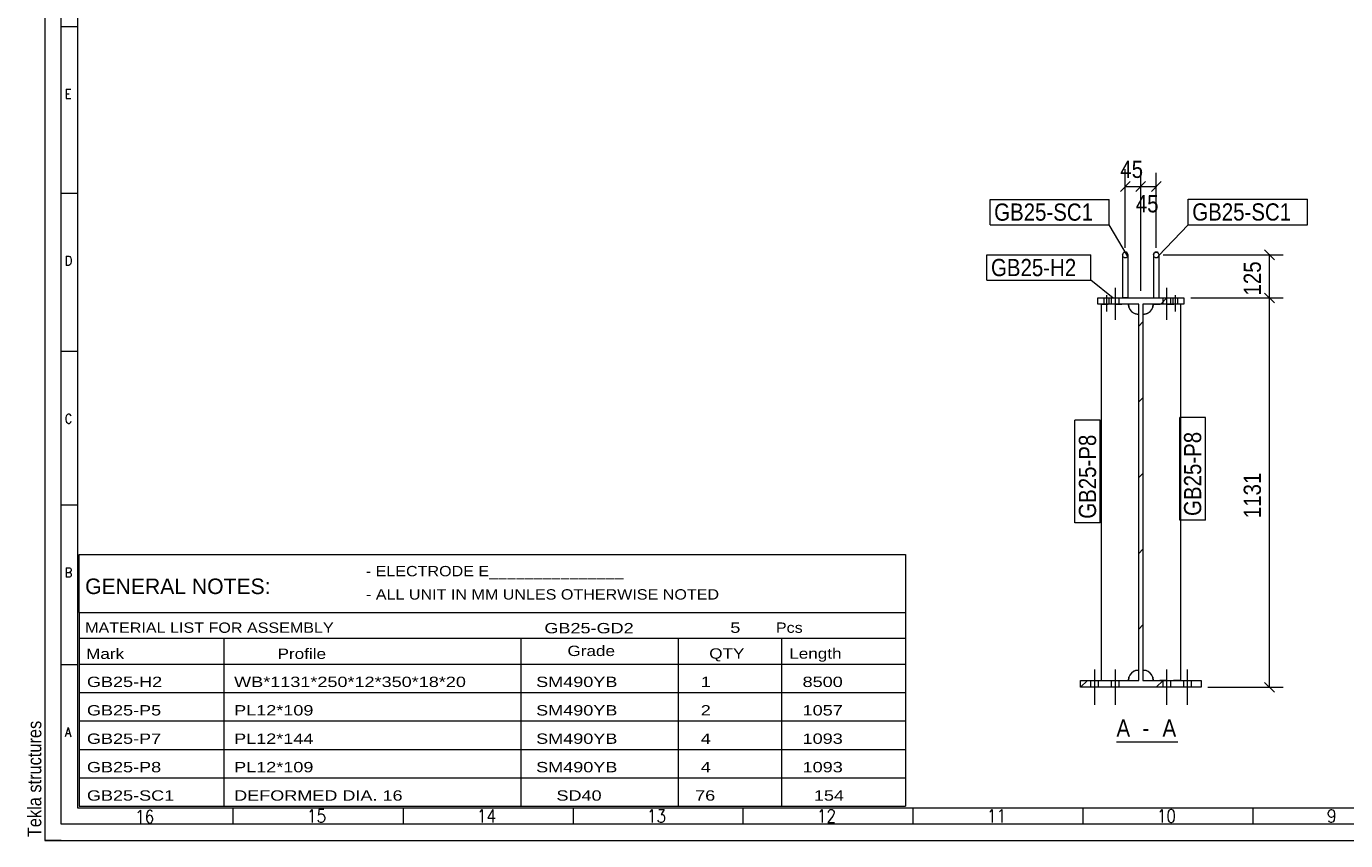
# Model space of a CAD drawing. Header units: millimetres. Extents: x 2 to 405, y 5 to 282.
# Tile 1 of 7: x 2 to 194, y 5 to 123. Entities that reach past the tile are written whole.
import ezdxf

# ---------------------------------------------------------------- set-up
doc = ezdxf.new("R2010")
doc.units = ezdxf.units.MM
doc.linetypes.add('XKITLINE00', pattern=[0])
doc.linetypes.add('XKITLINE01', pattern=[4, 1, -1, 1, -1])
for name, color, linetype, lineweight in [('Bolt', 7, 'Continuous', 0), ('DrawingSheet', 5, 'Continuous', 0), ('OtherObjectType', 1, 'Continuous', 0), ('Part', 2, 'Continuous', 0), ('PartMark', 3, 'Continuous', 0), ('Z-DIMENSIONS', 1, 'Continuous', 0)]:
    doc.layers.add(name, color=color, linetype=linetype, lineweight=lineweight)
doc.styles.add('ARIAL', font='ARIAL.TTF')
doc.styles.add('ARIAL_NARROW', font='ARIALN.TTF')
doc.styles.add('ROMANS', font='ROMANS__.TTF')

# ---------------------------------------------------------------- blocks, each defined once
blk = doc.blocks.new('*A1')
at = {"layer": 'Part', "linetype": 'XKITLINE00', "lineweight": 0}
for p, q in [((167.07, 82.91), (167.97, 83.81)), ((163.88, 79.71), (164.48, 80.31)), ((163.88, 68.71), (164.48, 69.31)), ((163.88, 57.71), (164.48, 58.31)), ((163.88, 46.71), (164.48, 47.31)), ((163.88, 35.71), (164.48, 36.31)), ((155.43, 27.26), (156.43, 28.26)), ((155.43, 27.26), (155.43, 27.26)), ((166.43, 27.26), (167.43, 28.26))]:
    blk.add_line(p, q, dxfattribs=at)
blk = doc.blocks.new('*A218')
at = {"layer": 'Bolt', "linetype": 'XKITLINE00', "lineweight": 0}
for p, q in [((167.93, 85.26), (167.93, 80.61)), ((167.38, 83.81), (167.38, 82.91)), ((168.48, 83.81), (168.48, 82.91))]:
    blk.add_line(p, q, dxfattribs=at)
blk = doc.blocks.new('*A219')
at = {"layer": 'Bolt', "linetype": 'XKITLINE00', "lineweight": 0}
for p, q in [((160.43, 85.26), (160.43, 80.61)), ((159.88, 83.81), (159.88, 82.91)), ((160.98, 83.81), (160.98, 82.91))]:
    blk.add_line(p, q, dxfattribs=at)
blk = doc.blocks.new('*A220')
at = {"layer": 'Bolt', "linetype": 'XKITLINE00', "lineweight": 0}
for p, q in [((158.83, 83.81), (158.83, 82.91)), ((159.18, 84.21), (159.18, 81.81)), ((159.53, 83.81), (159.53, 82.91)), ((168.83, 83.81), (168.83, 82.91)), ((169.18, 84.21), (169.18, 81.81)), ((169.53, 83.81), (169.53, 82.91))]:
    blk.add_line(p, q, dxfattribs=at)
blk = doc.blocks.new('*A221')
at = {"layer": 'Bolt', "linetype": 'XKITLINE00', "lineweight": 0}
for p, q in [((157.43, 29.86), (157.43, 24.71)), ((160.43, 29.86), (160.43, 24.71)), ((156.88, 28.26), (156.88, 27.26)), ((157.98, 28.26), (157.98, 27.26)), ((159.88, 28.26), (159.88, 27.26)), ((160.98, 28.26), (160.98, 27.26))]:
    blk.add_line(p, q, dxfattribs=at)
blk = doc.blocks.new('*A222')
at = {"layer": 'Bolt', "linetype": 'XKITLINE00', "lineweight": 0}
for p, q in [((167.93, 29.86), (167.93, 24.71)), ((170.93, 29.86), (170.93, 24.71)), ((167.38, 28.26), (167.38, 27.26)), ((168.48, 28.26), (168.48, 27.26)), ((170.38, 28.26), (170.38, 27.26)), ((171.48, 28.26), (171.48, 27.26))]:
    blk.add_line(p, q, dxfattribs=at)
blk = doc.blocks.new('*A223')
at = {"layer": 'Part', "linetype": 'XKITLINE00', "lineweight": 0}
for p, q in [((157.93, 82.91), (157.93, 83.81)), ((157.93, 83.81), (170.43, 83.81)), ((163.88, 82.91), (157.93, 82.91)), ((163.88, 28.26), (163.88, 82.91)), ((170.43, 82.91), (164.48, 82.91)), ((164.48, 82.91), (164.48, 28.26)), ((170.43, 83.81), (170.43, 82.91)), ((155.43, 27.26), (155.43, 28.26)), ((155.43, 28.26), (163.88, 28.26)), ((172.93, 27.26), (155.43, 27.26)), ((164.48, 28.26), (172.93, 28.26)), ((172.93, 28.26), (172.93, 27.26))]:
    blk.add_line(p, q, dxfattribs=at)
blk = doc.blocks.new('*A224')
at = {"layer": 'Part', "linetype": 'XKITLINE00', "lineweight": 0}
for p, q in [((165.98, 82.91), (165.9, 82.44)), ((169.93, 82.91), (169.93, 28.26)), ((164.94, 81.48), (164.48, 81.41)), ((164.48, 29.76), (164.94, 29.68)), ((165.9, 28.72), (165.98, 28.26))]:
    blk.add_line(p, q, dxfattribs=at)
at = {"layer": 'Part', "linetype": 'XKITLINE01', "lineweight": 0}
for p, q in [((165.9, 82.44), (165.98, 82.91)), ((165.98, 82.91), (169.93, 82.91)), ((164.48, 81.41), (164.94, 81.48)), ((164.48, 81.41), (164.48, 29.76)), ((164.94, 29.68), (164.48, 29.76)), ((165.98, 28.26), (165.9, 28.72)), ((169.93, 28.26), (165.98, 28.26))]:
    blk.add_line(p, q, dxfattribs=at)
at = {"layer": 'Part', "linetype": 'XKITLINE00', "lineweight": 0}
for centre, start, end in [((164.48, 82.91), 288, 342), ((164.48, 28.26), 18, 72)]:
    blk.add_arc(centre, 1.5, start, end, dxfattribs=at)
at = {"layer": 'Part', "linetype": 'XKITLINE01', "lineweight": 0}
for centre, start, end in [((164.48, 82.91), 288, 342), ((164.48, 28.26), 18, 72)]:
    blk.add_arc(centre, 1.5, start, end, dxfattribs=at)
blk = doc.blocks.new('*A225')
at = {"layer": 'Part', "linetype": 'XKITLINE00', "lineweight": 0}
for p, q in [((158.43, 82.91), (158.43, 28.26)), ((162.45, 82.44), (162.38, 82.91)), ((163.88, 81.41), (163.41, 81.48)), ((163.41, 29.68), (163.88, 29.76)), ((162.38, 28.26), (162.45, 28.72))]:
    blk.add_line(p, q, dxfattribs=at)
at = {"layer": 'Part', "linetype": 'XKITLINE01', "lineweight": 0}
for p, q in [((158.43, 82.91), (162.38, 82.91)), ((162.38, 82.91), (162.45, 82.44)), ((163.41, 81.48), (163.88, 81.41)), ((163.88, 29.76), (163.88, 81.41)), ((163.88, 29.76), (163.41, 29.68)), ((158.43, 28.26), (162.38, 28.26)), ((162.45, 28.72), (162.38, 28.26))]:
    blk.add_line(p, q, dxfattribs=at)
at = {"layer": 'Part', "linetype": 'XKITLINE00', "lineweight": 0}
for centre, start, end in [((163.88, 82.91), 198, 252), ((163.88, 28.26), 108, 162)]:
    blk.add_arc(centre, 1.5, start, end, dxfattribs=at)
at = {"layer": 'Part', "linetype": 'XKITLINE01', "lineweight": 0}
for centre, start, end in [((163.88, 82.91), 198, 252), ((163.88, 28.26), 108, 162)]:
    blk.add_arc(centre, 1.5, start, end, dxfattribs=at)
blk = doc.blocks.new('*A226')
at = {"layer": 'Part', "linetype": 'XKITLINE00', "lineweight": 0}
for p, q in [((161.53, 90.06), (161.64, 90.34)), ((161.53, 90.06), (161.53, 83.81)), ((161.64, 90.34), (161.93, 90.46)), ((161.93, 90.46), (162.21, 90.34)), ((162.33, 90.06), (162.21, 90.34)), ((162.33, 83.81), (162.33, 90.06))]:
    blk.add_line(p, q, dxfattribs=at)
at = {"layer": 'Part', "linetype": 'XKITLINE01', "lineweight": 0}
blk.add_line((162.33, 83.81), (161.53, 83.81), dxfattribs=at)
for start, end in [(45, 225), (225, 45)]:
    blk.add_arc((161.93, 90.06), 0.4, start, end, dxfattribs=at)
blk = doc.blocks.new('*A227')
at = {"layer": 'Part', "linetype": 'XKITLINE00', "lineweight": 0}
for p, q in [((166.03, 90.06), (166.14, 90.34)), ((166.03, 90.06), (166.03, 83.81)), ((166.14, 90.34), (166.43, 90.46)), ((166.43, 90.46), (166.71, 90.34)), ((166.83, 90.06), (166.71, 90.34)), ((166.83, 83.81), (166.83, 90.06))]:
    blk.add_line(p, q, dxfattribs=at)
at = {"layer": 'Part', "linetype": 'XKITLINE01', "lineweight": 0}
blk.add_line((166.03, 83.81), (166.83, 83.81), dxfattribs=at)
for start, end in [(45, 225), (225, 45)]:
    blk.add_arc((166.43, 90.06), 0.4, start, end, dxfattribs=at)
blk = doc.blocks.new('*A245')
at = {"layer": 'DrawingSheet', "linetype": 'XKITLINE00', "lineweight": 0}
for p, q in [((5, 282), (5, 5)), ((5, 5), (405, 5))]:
    blk.add_line(p, q, dxfattribs=at)
at = {"layer": 'DrawingSheet', "style": 'ARIAL', "width": 0.85}
blk.add_text('Tekla structures', height=2, rotation=90, dxfattribs=at).set_placement((4.5, 5.5))
blk = doc.blocks.new('*A246')
at = {"layer": 'OtherObjectType', "linetype": 'XKITLINE00', "lineweight": 0}
for p, q in [((10, 46.56), (130, 46.56)), ((10, 38.13), (10, 46.56)), ((130, 46.56), (130, 38.13)), ((10, 38.13), (130, 38.13)), ((10, 38.13), (10, 34.38)), ((130, 38.13), (130, 34.38)), ((10, 34.38), (130, 34.38)), ((10, 34.38), (10, 30.63)), ((31, 34.38), (31, 30.63)), ((74.12, 34.38), (74.12, 30.63)), ((97, 34.38), (97, 30.63)), ((112, 34.38), (112, 30.63)), ((130, 34.38), (130, 30.63)), ((10, 30.63), (130, 30.63)), ((10, 30.63), (10, 26.5)), ((31, 30.63), (31, 26.5)), ((74.12, 30.63), (74.12, 26.5)), ((97, 30.63), (97, 26.5)), ((112, 30.63), (112, 26.5)), ((130, 30.63), (130, 26.5)), ((10, 26.5), (130, 26.5)), ((10, 26.5), (10, 22.38)), ((31, 26.5), (31, 22.38)), ((74.12, 26.5), (74.12, 22.38)), ((97, 26.5), (97, 22.38)), ((112, 26.5), (112, 22.38)), ((130, 26.5), (130, 22.38)), ((10, 22.38), (130, 22.38)), ((10, 22.38), (10, 18.25)), ((31, 22.38), (31, 18.25)), ((74.12, 22.38), (74.12, 18.25)), ((97, 22.38), (97, 18.25)), ((112, 22.38), (112, 18.25)), ((130, 22.38), (130, 18.25)), ((10, 18.25), (130, 18.25)), ((10, 18.25), (10, 14.13)), ((31, 18.25), (31, 14.13)), ((74.12, 18.25), (74.12, 14.13)), ((97, 18.25), (97, 14.13)), ((112, 18.25), (112, 14.13)), ((130, 18.25), (130, 14.13)), ((10, 14.13), (130, 14.13)), ((10, 14.13), (10, 10)), ((31, 14.13), (31, 10)), ((74.12, 14.13), (74.12, 10)), ((97, 14.13), (97, 10)), ((112, 14.13), (112, 10)), ((130, 14.13), (130, 10)), ((10, 10), (130, 10))]:
    blk.add_line(p, q, dxfattribs=at)
at = {"layer": 'OtherObjectType', "style": 'ARIAL_NARROW'}
for s, height, width, p in [('- ELECTRODE E_______________', 1.5, 1.36, (51.62, 43.38)), ('GENERAL NOTES:', 2.25, 1.19, (10.86, 40.8)), ('- ALL UNIT IN MM UNLES OTHERWISE NOTED', 1.5, 1.36, (51.65, 40)), ('MATERIAL LIST FOR ASSEMBLY', 1.5, 1.36, (10.86, 35.17)), ('GB25-GD2', 1.5, 1.525501, (77.56, 35.1)), ('5', 1.5, 1.525501, (104.56, 35.17)), ('Pcs', 1.5, 1.36, (111.18, 35.17)), ('Mark', 1.5, 1.445, (11, 31.38)), ('Profile', 1.5, 1.445, (38.81, 31.38)), ('Grade', 1.5, 1.445, (80.91, 31.8)), ('QTY', 1.5, 1.445, (101.5, 31.42)), ('Length', 1.5, 1.445, (113.12, 31.42)), ('GB25-H2', 1.5, 1.525501, (11.12, 27.3)), ('WB*1131*250*12*350*18*20', 1.5, 1.525501, (32.5, 27.3)), ('SM490YB', 1.5, 1.525501, (76.36, 27.3)), ('1', 1.5, 1.525501, (100.27, 27.3)), ('8500', 1.5, 1.525501, (115.06, 27.3)), ('GB25-P5', 1.5, 1.525501, (11.12, 23.17)), ('PL12*109', 1.5, 1.525501, (32.5, 23.17)), ('SM490YB', 1.5, 1.525501, (76.36, 23.17)), ('2', 1.5, 1.525501, (100.27, 23.17)), ('1057', 1.5, 1.525501, (115.06, 23.17)), ('GB25-P7', 1.5, 1.525501, (11.12, 19.05)), ('PL12*144', 1.5, 1.525501, (32.5, 19.05)), ('SM490YB', 1.5, 1.525501, (76.36, 19.05)), ('4', 1.5, 1.525501, (100.27, 19.05)), ('1093', 1.5, 1.525501, (115.06, 19.05)), ('GB25-P8', 1.5, 1.525501, (11.12, 14.92)), ('PL12*109', 1.5, 1.525501, (32.5, 14.92)), ('SM490YB', 1.5, 1.525501, (76.36, 14.92)), ('4', 1.5, 1.525501, (100.27, 14.92)), ('1093', 1.5, 1.525501, (115.06, 14.92)), ('GB25-SC1', 1.5, 1.525501, (11.12, 10.8)), ('DEFORMED DIA. 16', 1.5, 1.525501, (32.5, 10.8)), ('SD40', 1.5, 1.525501, (79.31, 10.8)), ('76', 1.5, 1.525501, (99.45, 10.8)), ('154', 1.5, 1.525501, (116.7, 10.8))]:
    blk.add_text(s, height=height, dxfattribs=dict(at, width=width)).set_placement(p)
blk = doc.blocks.new('*A247')
at = {"layer": 'OtherObjectType', "linetype": 'XKITLINE00', "lineweight": 0}
for p, q in [((5, 282), (5, 5)), ((7.38, 7.38), (7.38, 279.62)), ((7.38, 7.38), (7.38, 279.62)), ((9.76, 277.24), (9.76, 9.76)), ((9.76, 123.18), (7.38, 123.18)), ((9.76, 98.97), (7.38, 98.97)), ((9.76, 76.03), (7.38, 76.03)), ((9.76, 53.69), (7.38, 53.69)), ((9.76, 30.53), (7.38, 30.53)), ((9.76, 9.76), (341.31, 9.76)), ((32.35, 7.38), (32.35, 9.76)), ((57.03, 9.76), (57.03, 7.38)), ((81.72, 9.76), (81.72, 7.38)), ((106.4, 9.76), (106.4, 7.38)), ((131.09, 9.76), (131.09, 7.38)), ((155.77, 9.76), (155.77, 7.38)), ((180.46, 9.76), (180.46, 7.38)), ((402.79, 7.38), (7.38, 7.38)), ((5, 5), (66.4, 5)), ((7.38, 5), (5, 5)), ((5, 5), (405, 5))]:
    blk.add_line(p, q, dxfattribs=at)
at = {"layer": 'OtherObjectType', "style": 'ROMANS', "width": 0.85}
for s, height, p in [('E', 1.36, (7.93, 112.73)), ('D', 1.36, (7.93, 88.52)), ('C', 1.36, (7.93, 65.58)), ('B', 1.36, (7.93, 43.24)), ('A', 1.36, (7.93, 20.08)), ('16', 1.903, (18.12, 7.53)), ('15', 1.903, (43.09, 7.62)), ('14', 1.903, (67.77, 7.62)), ('13', 1.903, (92.46, 7.62)), ('12', 1.903, (117.14, 7.62)), ('11', 1.903, (141.83, 7.62)), ('10', 1.903, (166.51, 7.62)), ('9', 1.9, (191.2, 7.62))]:
    blk.add_text(s, height=height, dxfattribs=at).set_placement(p)
blk = doc.blocks.new('*A318')
at = {"layer": 'Z-DIMENSIONS', "linetype": 'XKITLINE00', "lineweight": 0}
for p, q in [((182.16, 84.51), (183.57, 83.1)), ((171.43, 83.81), (184.87, 83.81)), ((182.87, 27.26), (182.87, 83.81)), ((173.93, 27.26), (184.87, 27.26)), ((182.16, 27.96), (183.57, 26.55))]:
    blk.add_line(p, q, dxfattribs=at)
at = {"layer": 'Z-DIMENSIONS'}
for p in [(182.87, 83.81), (182.87, 27.26)]:
    blk.add_point(p, dxfattribs=at)
at = {"layer": 'Z-DIMENSIONS', "style": 'ARIAL', "width": 0.85}
blk.add_text('1131', height=2.5, rotation=90.0002, dxfattribs=at).set_placement((181.62, 51.82))
blk = doc.blocks.new('*A319')
at = {"layer": 'Z-DIMENSIONS', "linetype": 'XKITLINE00', "lineweight": 0}
for p, q in [((167.43, 90.06), (184.87, 90.06)), ((182.16, 90.76), (183.57, 89.35)), ((182.87, 83.81), (182.87, 90.06)), ((182.16, 84.51), (183.57, 83.1)), ((171.43, 83.81), (184.87, 83.81))]:
    blk.add_line(p, q, dxfattribs=at)
at = {"layer": 'Z-DIMENSIONS'}
for p in [(182.87, 90.06), (182.87, 83.81)]:
    blk.add_point(p, dxfattribs=at)
at = {"layer": 'Z-DIMENSIONS', "style": 'ARIAL', "width": 0.85}
blk.add_text('125', height=2.5, rotation=90.0002, dxfattribs=at).set_placement((181.62, 84.15))
blk = doc.blocks.new('*A320')
at = {"layer": 'Z-DIMENSIONS', "linetype": 'XKITLINE00', "lineweight": 0}
for p, q in [((161.93, 91.06), (161.93, 102.47)), ((164.18, 84.81), (164.18, 102.47)), ((162.63, 100.68), (161.22, 99.27)), ((161.93, 99.97), (164.18, 99.97)), ((164.88, 100.68), (163.47, 99.27))]:
    blk.add_line(p, q, dxfattribs=at)
at = {"layer": 'Z-DIMENSIONS'}
for p in [(161.93, 99.97), (164.18, 99.97)]:
    blk.add_point(p, dxfattribs=at)
at = {"layer": 'Z-DIMENSIONS', "style": 'ARIAL', "width": 0.85}
blk.add_text('45', height=2.5, dxfattribs=at).set_placement((161.2, 101.22))
blk = doc.blocks.new('*A321')
at = {"layer": 'Z-DIMENSIONS', "linetype": 'XKITLINE00', "lineweight": 0}
for p, q in [((164.18, 84.81), (164.18, 101.97)), ((166.43, 91.06), (166.43, 101.97)), ((164.88, 100.68), (163.47, 99.27)), ((164.18, 99.97), (166.43, 99.97)), ((167.13, 100.68), (165.72, 99.27))]:
    blk.add_line(p, q, dxfattribs=at)
at = {"layer": 'Z-DIMENSIONS'}
for p in [(164.18, 99.97), (166.43, 99.97)]:
    blk.add_point(p, dxfattribs=at)
at = {"layer": 'Z-DIMENSIONS', "style": 'ARIAL', "width": 0.85}
blk.add_text('45', height=2.5, dxfattribs=at).set_placement((163.45, 96.22))
blk = doc.blocks.new('*A322')
at = {"layer": 'PartMark', "linetype": 'XKITLINE00', "lineweight": 0}
for p, q in [((141.82, 90.06), (156.92, 90.06)), ((141.82, 86.36), (141.82, 90.06)), ((156.92, 86.36), (156.92, 90.06)), ((141.82, 86.36), (156.92, 86.36)), ((160.18, 83.78), (156.92, 86.36))]:
    blk.add_line(p, q, dxfattribs=at)
at = {"layer": 'PartMark', "style": 'ARIAL', "width": 0.85}
blk.add_text('GB25-H2', height=2.5, dxfattribs=at).set_placement((142.42, 86.96))
blk = doc.blocks.new('*A323')
at = {"layer": 'PartMark', "linetype": 'XKITLINE00', "lineweight": 0}
for p, q in [((154.58, 51.13), (154.58, 66.04)), ((158.28, 66.04), (154.58, 66.04)), ((158.28, 51.13), (158.28, 66.04)), ((158.28, 51.13), (154.58, 51.13))]:
    blk.add_line(p, q, dxfattribs=at)
at = {"layer": 'PartMark', "style": 'ARIAL', "width": 0.85}
blk.add_text('GB25-P8', height=2.5, rotation=90.0002, dxfattribs=at).set_placement((157.68, 51.73))
blk = doc.blocks.new('*A324')
at = {"layer": 'PartMark', "linetype": 'XKITLINE00', "lineweight": 0}
for p, q in [((169.85, 51.54), (169.85, 66.45)), ((173.55, 66.45), (169.85, 66.45)), ((173.55, 51.54), (173.55, 66.45)), ((173.55, 51.54), (169.85, 51.54))]:
    blk.add_line(p, q, dxfattribs=at)
at = {"layer": 'PartMark', "style": 'ARIAL', "width": 0.85}
blk.add_text('GB25-P8', height=2.5, rotation=90.0002, dxfattribs=at).set_placement((172.95, 52.14))
blk = doc.blocks.new('*A325')
at = {"layer": 'PartMark', "linetype": 'XKITLINE00', "lineweight": 0}
for p, q in [((171.05, 98.13), (188.37, 98.13)), ((171.05, 94.43), (171.05, 98.13)), ((188.37, 94.43), (188.37, 98.13)), ((166.74, 89.9), (171.05, 94.43)), ((171.05, 94.43), (188.37, 94.43))]:
    blk.add_line(p, q, dxfattribs=at)
at = {"layer": 'PartMark', "style": 'ARIAL', "width": 0.85}
blk.add_text('GB25-SC1', height=2.5, dxfattribs=at).set_placement((171.65, 95.03))
blk = doc.blocks.new('*A326')
at = {"layer": 'PartMark', "linetype": 'XKITLINE00', "lineweight": 0}
for p, q in [((142.28, 98.11), (159.6, 98.11)), ((142.28, 94.41), (142.28, 98.11)), ((159.6, 94.41), (159.6, 98.11)), ((142.28, 94.41), (159.6, 94.41)), ((162.24, 89.9), (159.6, 94.41))]:
    blk.add_line(p, q, dxfattribs=at)
at = {"layer": 'PartMark', "style": 'ARIAL', "width": 0.85}
blk.add_text('GB25-SC1', height=2.5, dxfattribs=at).set_placement((142.88, 95.01))
blk = doc.blocks.new('*A327')
at = {"layer": 'OtherObjectType', "linetype": 'XKITLINE00', "lineweight": 0}
blk.add_line((160.64, 19.35), (169.55, 19.35), dxfattribs=at)
at = {"layer": 'OtherObjectType', "style": 'ARIAL', "width": 0.85}
for s, p in [('A', (160.64, 20.1)), (' - ', (163.61, 20.1)), ('A', (167.33, 20.1))]:
    blk.add_text(s, height=2.5, dxfattribs=at).set_placement(p)

msp = doc.modelspace()

# ---------------------------------------------------------------- block references
at = {"lineweight": 0}
for name in ['*A245', '*A247', '*A320', '*A321', '*A326', '*A325', '*A322', '*A226', '*A227', '*A319', '*A219', '*A218', '*A318', '*A1', '*A223', '*A225', '*A220', '*A224', '*A323', '*A324', '*A246', '*A221', '*A222', '*A327']:
    msp.add_blockref(name, (0, 0), dxfattribs=at)

doc.saveas('drawing.dxf')
